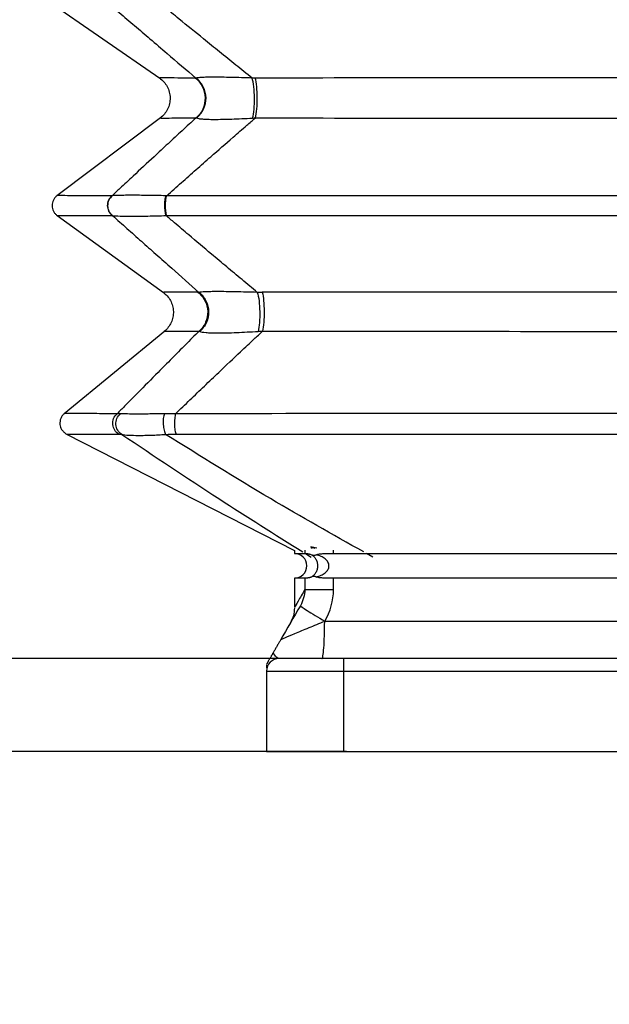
# Model space of a CAD drawing. Header units: millimetres. Extents: x 0 to 1118, y 0 to 864.
# Tile 3 of 25: x 146 to 241, y 349 to 508. Entities that reach past the tile are written whole.
import ezdxf

# ---------------------------------------------------------------- set-up
doc = ezdxf.new("R2010")
doc.units = ezdxf.units.MM
doc.header["$LTSCALE"] = 4
doc.layers.add('DIMENSIONS', color=140, linetype='Continuous', lineweight=25)
doc.styles.add('SLDTEXTSTYLE0', font='TXT', dxfattribs={"width": 0.7})
doc.dimstyles.new('SLDDIMSTYLE0', dxfattribs={"dimtxt": 8.632031, "dimasz": 13.208, "dimexe": 0, "dimexo": 0.0625, "dimgap": 2.158008, "dimtad": 0, "dimtih": 1, "dimtoh": 1, "dimdec": 1, "dimrnd": 1e-09, "dimzin": 4, "dimdsep": 46, "dimtxsty": 'SLDTEXTSTYLE0', "dimsah": 1, "dimcen": 0.09, "dimadec": 0, "dimazin": 1, "dimtfac": 1, "dimtdec": 1, "dimtmove": 0, "dimatfit": 0, "dimfxl": 0, "dimfrac": 2, "dimtolj": 1, "dimtzin": 12, "dimarcsym": 0})
doc.dimstyles.new('SLDDIMSTYLE2', dxfattribs={"dimtxt": 8.632031, "dimasz": 13.208, "dimexe": 0, "dimexo": 0.0625, "dimgap": 2.158008, "dimtad": 0, "dimtih": 1, "dimtoh": 1, "dimdec": 1, "dimrnd": 1e-09, "dimzin": 12, "dimdsep": 46, "dimtxsty": 'SLDTEXTSTYLE0', "dimsah": 1, "dimcen": 0.09, "dimadec": 0, "dimazin": 3, "dimtfac": 1, "dimtdec": 1, "dimtofl": 0, "dimtmove": 0, "dimatfit": 3, "dimfxl": 0, "dimfrac": 2, "dimtolj": 1, "dimtzin": 12, "dimarcsym": 0})

# ---------------------------------------------------------------- blocks, each defined once
blk = doc.blocks.new('_D')
at = {"layer": 'DIMENSIONS'}
for p, q in [((139.45, 404.45), (139.45, 429.85)), ((193.52, 404.45), (126.75, 404.45)), ((181.02, 389.45), (126.75, 389.45)), ((139.45, 362.51), (139.45, 389.45)), ((87.25, 362.51), (84.35, 362.51)), ((84.35, 362.51), (84.35, 348.79)), ((112.9, 362.51), (115.8, 362.51)), ((115.8, 362.51), (115.8, 348.79)), ((128.46, 362.51), (139.45, 362.51)), ((84.35, 348.79), (87.25, 348.79)), ((115.8, 348.79), (112.9, 348.79))]:
    blk.add_line(p, q, dxfattribs=at)
for points in [[(139.45, 404.45), (141.49, 417.65), (137.42, 417.65)], [(139.45, 389.45), (137.42, 376.24), (141.49, 376.24)]]:
    blk.add_solid(points, dxfattribs=at)
at = {"layer": 'DIMENSIONS', "char_height": 8.467, "attachment_point": 1, "style": 'SLDTEXTSTYLE0'}
for s, insert in [('15.0', (87.25, 375.36)), ('0.59', (87.25, 359.71))]:
    blk.add_mtext(s, dxfattribs=dict(at, insert=insert))
blk = doc.blocks.new('_D_2')
at = {"layer": 'DIMENSIONS'}
for p, q in [((192.74, 664.67), (87.6, 664.67)), ((100.3, 664.67), (100.3, 550.45)), ((83.89, 534.8), (80.99, 534.8)), ((80.99, 534.8), (80.99, 521.08)), ((116.72, 534.8), (119.62, 534.8)), ((119.62, 534.8), (119.62, 521.08)), ((80.99, 521.08), (83.89, 521.08)), ((119.62, 521.08), (116.72, 521.08)), ((100.3, 389.45), (100.3, 519.15)), ((199.02, 389.45), (87.6, 389.45))]:
    blk.add_line(p, q, dxfattribs=at)
for points in [[(100.3, 664.67), (98.27, 651.46), (102.33, 651.46)], [(100.3, 389.45), (102.33, 402.65), (98.27, 402.65)]]:
    blk.add_solid(points, dxfattribs=at)
at = {"layer": 'DIMENSIONS', "char_height": 8.467, "attachment_point": 1, "style": 'SLDTEXTSTYLE0'}
for s, insert in [('275.2', (83.89, 547.64)), ('10.84', (83.89, 531.99))]:
    blk.add_mtext(s, dxfattribs=dict(at, insert=insert))

msp = doc.modelspace()

# ---------------------------------------------------------------- linework, layer by layer
for p, q in [((150.46, 510.99), (168.85, 498.25)), ((168.98, 491.84), (152.25, 479.25)), ((152.29, 476.04), (169.45, 463.63)), ((169.65, 457.38), (153.39, 444.01)), ((153.81, 440.74), (190.6, 421.94)), ((190.6, 421.94), (190.6, 421.45)), ((192.28, 422), (192.28, 421.45)), ((193.24, 422.54), (193.32, 422.28)), ((194.2, 422.28), (193.24, 422.54)), ((193.24, 422.54), (193.47, 422.23)), ((193.95, 422.23), (193.24, 422.54)), ((196.91, 421.45), (196.91, 422)), ((190.6, 421.45), (192.28, 421.45)), ((192.4, 421.42), (193.31, 420.84)), ((196.91, 421.45), (290.29, 421.45)), ((203.29, 420.84), (202.27, 421.42)), ((190.6, 417.45), (190.6, 412.8)), ((192.28, 417.45), (190.6, 417.45)), ((192.28, 417.45), (192.28, 415.61)), ((196.91, 415.61), (196.91, 417.45)), ((290.29, 417.45), (196.91, 417.45)), ((195.49, 410.45), (195.52, 410.51)), ((291.71, 410.45), (195.49, 410.45)), ((198.6, 404.45), (188.1, 404.45)), ((198.6, 402.45), (198.6, 404.45)), ((288.6, 404.45), (198.6, 404.45)), ((186.1, 403.46), (186.1, 402.97)), ((186.1, 402.45), (186.1, 389.45)), ((186.1, 402.45), (198.6, 402.45)), ((198.6, 389.45), (198.6, 402.45)), ((198.6, 402.45), (288.6, 402.45)), ((186.1, 389.45), (198.6, 389.45)), ((198.6, 389.45), (288.6, 389.45))]:
    msp.add_line(p, q)
for centre, radius, start, end in [((174.58, 495.99), 2.26, 86.9901, 89.6439), ((184.33, 448.19), 50.08, 90.0586, 90.6396), ((175, 461.36), 2.27, 85.3898, 89.5608), ((190.6, 419.45), 2, 270, 90), ((188.1, 402.45), 2, 90, 180)]:
    msp.add_arc(centre, radius, start, end)
for points, knots in [([(159.83, 510.99), (160.66, 510.28), (162.31, 508.85), (164.79, 506.73), (167.36, 504.52), (170.67, 501.69), (173.14, 499.58), (174.7, 498.25)], [0, 0, 0, 0, 0.166477, 0.333011, 0.499612, 0.68527, 1, 1, 1, 1]), ([(183.77, 498.26), (182.89, 498.96), (181.14, 500.37), (178.52, 502.48), (175.47, 504.96), (172.48, 507.4), (169.88, 509.53), (168.59, 510.59), (168.11, 510.98)], [0, 0, 0, 0, 0.166895, 0.333683, 0.500374, 0.750257, 0.907866, 1, 1, 1, 1]), ([(168.8, 498.28), (169.05, 498.08), (169.54, 497.69), (170.08, 496.9), (170.43, 496.02), (170.56, 495.07), (170.46, 494.12), (170.15, 493.23), (169.64, 492.42), (169.16, 492), (168.93, 491.8)], [0, 0, 0, 0, 0.125001, 0.250003, 0.375004, 0.500003, 0.625003, 0.750002, 0.875001, 1, 1, 1, 1]), ([(174.59, 498.25), (173.58, 498.26), (171.56, 498.27), (169.75, 498.28), (168.82, 498.28), (168.89, 498.28), (168.92, 498.28)], [0, 0, 0, 0, 0.2845648, 0.5702543, 0.8566331, 1, 1, 1, 1]), ([(174.71, 491.84), (175.19, 492.22), (175.59, 492.71), (176.11, 493.83), (176.24, 494.46), (176.22, 495.7), (176.06, 496.31), (175.5, 497.41), (175.09, 497.89), (174.59, 498.25)], [0, 0, 0, 0, 0.25, 0.25, 0.5, 0.5, 0.75, 0.75, 1, 1, 1, 1]), ([(183.77, 498.26), (182.6, 498.3), (181.44, 498.34), (179.87, 498.37), (179.37, 498.38), (178.43, 498.39), (177.99, 498.39), (177.18, 498.39), (176.82, 498.39), (176.18, 498.38), (175.9, 498.37), (175.42, 498.34), (175.22, 498.32), (174.9, 498.29), (174.78, 498.27), (174.7, 498.25)], [0, 0, 0, 0, 0.25, 0.25, 0.375, 0.375, 0.5, 0.5, 0.625, 0.625, 0.75, 0.75, 0.875, 0.875, 1, 1, 1, 1]), ([(174.78, 491.81), (175.26, 492.19), (175.66, 492.69), (176.2, 493.81), (176.33, 494.43), (176.32, 495.68), (176.16, 496.3), (175.6, 497.4), (175.19, 497.89), (174.7, 498.25)], [0, 0, 0, 0, 0.25, 0.25, 0.5, 0.5, 0.75, 0.75, 1, 1, 1, 1]), ([(183.85, 491.8), (183.95, 492.18), (184.03, 492.67), (184.14, 493.8), (184.16, 494.43), (184.14, 495.68), (184.1, 496.31), (183.97, 497.41), (183.88, 497.9), (183.77, 498.26)], [0, 0, 0, 0, 0.25, 0.25, 0.5, 0.5, 0.75, 0.75, 1, 1, 1, 1]), ([(302.48, 498.26), (292.82, 498.27), (283.02, 498.28), (263.27, 498.29), (253.32, 498.29), (233.43, 498.29), (223.48, 498.29), (203.74, 498.28), (193.94, 498.27), (184.28, 498.26)], [0, 0, 0, 0, 0.25, 0.25, 0.5, 0.5, 0.75, 0.75, 1, 1, 1, 1]), ([(184.3, 491.82), (184.4, 492.2), (184.47, 492.7), (184.58, 493.83), (184.61, 494.45), (184.6, 495.7), (184.57, 496.32), (184.46, 497.42), (184.37, 497.9), (184.28, 498.26)], [0, 0, 0, 0, 0.25, 0.25, 0.5, 0.5, 0.75, 0.75, 1, 1, 1, 1]), ([(174.71, 491.84), (173.96, 491.14), (172.45, 489.75), (170.19, 487.66), (167.56, 485.21), (164.96, 482.8), (162.7, 480.69), (161.57, 479.64), (161.15, 479.25)], [0, 0, 0, 0, 0.166896, 0.333684, 0.500373, 0.750258, 0.908107, 1, 1, 1, 1]), ([(169.05, 491.8), (169.02, 491.8), (168.95, 491.8), (169.88, 491.8), (171.68, 491.82), (173.7, 491.83), (174.71, 491.84)], [0, 0, 0, 0, 0.143404, 0.42977, 0.715447, 1, 1, 1, 1]), ([(169.97, 479.25), (170.77, 479.95), (172.35, 481.36), (174.73, 483.46), (177.5, 485.91), (180.23, 488.29), (182.63, 490.38), (183.84, 491.43), (184.3, 491.82)], [0, 0, 0, 0, 0.166997, 0.333541, 0.499641, 0.749718, 0.904135, 1, 1, 1, 1]), ([(174.78, 491.81), (174.86, 491.78), (174.98, 491.75), (175.3, 491.69), (175.5, 491.67), (175.98, 491.63), (176.26, 491.61), (176.9, 491.59), (177.27, 491.59), (178.07, 491.59), (178.52, 491.59), (179.46, 491.61), (179.95, 491.62), (181.53, 491.68), (182.68, 491.73), (183.85, 491.8)], [0, 0, 0, 0, 0.125, 0.125, 0.25, 0.25, 0.375, 0.375, 0.5, 0.5, 0.625, 0.625, 0.75, 0.75, 1, 1, 1, 1]), ([(184.3, 491.82), (193.96, 491.81), (203.75, 491.8), (223.49, 491.79), (233.43, 491.79), (253.32, 491.79), (263.26, 491.79), (283, 491.8), (292.8, 491.81), (302.46, 491.83)], [0, 0, 0, 0, 0.25, 0.25, 0.5, 0.5, 0.75, 0.75, 1, 1, 1, 1]), ([(152.26, 479.26), (152.15, 479.15), (151.91, 478.95), (151.66, 478.55), (151.5, 478.11), (151.45, 477.64), (151.51, 477.17), (151.67, 476.73), (151.93, 476.34), (152.17, 476.14), (152.29, 476.04)], [0, 0, 0, 0, 0.124995, 0.249999, 0.375001, 0.499994, 0.625001, 0.749995, 0.875, 1, 1, 1, 1]), ([(161.15, 479.25), (158.21, 479.25), (155.98, 479.25), (153.75, 479.26), (153.19, 479.26), (152.45, 479.26), (152.26, 479.26), (152.26, 479.26)], [0, 0, 0, 0, 0.5, 0.5, 0.75, 0.75, 1, 1, 1, 1]), ([(161.15, 479.25), (160.91, 479.06), (160.71, 478.82), (160.45, 478.26), (160.38, 477.95), (160.39, 477.33), (160.46, 477.02), (160.74, 476.47), (160.94, 476.23), (161.18, 476.04)], [0, 0, 0, 0, 0.25, 0.25, 0.5, 0.5, 0.75, 0.75, 1, 1, 1, 1]), ([(161.21, 479.26), (160.97, 479.07), (160.77, 478.82), (160.5, 478.27), (160.43, 477.95), (160.44, 477.33), (160.51, 477.02), (160.78, 476.47), (160.98, 476.23), (161.23, 476.04)], [0, 0, 0, 0, 0.25, 0.25, 0.5, 0.5, 0.75, 0.75, 1, 1, 1, 1]), ([(169.86, 479.25), (168.85, 479.27), (167.86, 479.29), (166.46, 479.31), (166.02, 479.31), (165.16, 479.32), (164.75, 479.32), (163.99, 479.32), (163.63, 479.32), (162.99, 479.31), (162.7, 479.31), (161.9, 479.29), (161.5, 479.28), (161.21, 479.26)], [0, 0, 0, 0, 0.25, 0.25, 0.375, 0.375, 0.5, 0.5, 0.625, 0.625, 0.75, 0.75, 1, 1, 1, 1]), ([(169.88, 476.04), (169.82, 476.22), (169.76, 476.46), (169.69, 477.02), (169.67, 477.33), (169.67, 477.95), (169.69, 478.26), (169.75, 478.82), (169.8, 479.06), (169.86, 479.25)], [0, 0, 0, 0, 0.25, 0.25, 0.5, 0.5, 0.75, 0.75, 1, 1, 1, 1]), ([(169.98, 476.04), (169.92, 476.22), (169.87, 476.46), (169.8, 477.02), (169.78, 477.33), (169.78, 477.95), (169.8, 478.26), (169.86, 478.82), (169.91, 479.06), (169.97, 479.25)], [0, 0, 0, 0, 0.25, 0.25, 0.5, 0.5, 0.75, 0.75, 1, 1, 1, 1]), ([(317.18, 479.25), (305.18, 479.25), (292.96, 479.25), (274.49, 479.25), (268.31, 479.25), (259.04, 479.25), (255.94, 479.25), (249.76, 479.25), (243.58, 479.25), (237.4, 479.25), (231.21, 479.25), (228.12, 479.25), (218.84, 479.25), (212.66, 479.25), (194.19, 479.25), (181.97, 479.25), (169.97, 479.25)], [0, 0, 0, 0, 0.25, 0.25, 0.375, 0.375, 0.4375, 0.4375, 0.5, 0.5625, 0.5625, 0.625, 0.625, 0.75, 0.75, 1, 1, 1, 1]), ([(152.29, 476.04), (152.29, 476.04), (152.48, 476.04), (153.22, 476.04), (153.78, 476.04), (156.01, 476.04), (158.24, 476.04), (161.18, 476.04)], [0, 0, 0, 0, 0.25, 0.25, 0.5, 0.5, 1, 1, 1, 1]), ([(161.23, 476.04), (162, 475.35), (163.56, 473.96), (165.88, 471.89), (168.29, 469.74), (171.4, 466.98), (173.72, 464.93), (175.18, 463.63)], [0, 0, 0, 0, 0.166485, 0.333026, 0.499633, 0.684423, 1, 1, 1, 1]), ([(161.23, 476.04), (161.52, 476.01), (161.92, 475.99), (162.71, 475.96), (163.01, 475.96), (163.65, 475.95), (164.01, 475.95), (164.77, 475.95), (165.18, 475.95), (166.03, 475.96), (166.48, 475.96), (167.87, 475.99), (168.87, 476.01), (169.88, 476.04)], [0, 0, 0, 0, 0.25, 0.25, 0.375, 0.375, 0.5, 0.5, 0.625, 0.625, 0.75, 0.75, 1, 1, 1, 1]), ([(184.61, 463.63), (183.79, 464.31), (182.14, 465.69), (179.67, 467.75), (176.8, 470.16), (173.99, 472.54), (171.55, 474.61), (170.33, 475.65), (169.88, 476.04)], [0, 0, 0, 0, 0.166893, 0.333679, 0.500367, 0.750253, 0.908009, 1, 1, 1, 1]), ([(169.98, 476.04), (181.98, 476.03), (194.2, 476.03), (212.66, 476.03), (218.84, 476.03), (228.12, 476.03), (231.21, 476.03), (237.4, 476.03), (243.58, 476.03), (249.76, 476.03), (255.94, 476.03), (259.03, 476.03), (268.31, 476.03), (274.49, 476.03), (292.95, 476.03), (305.18, 476.03), (317.18, 476.04)], [0, 0, 0, 0, 0.25, 0.25, 0.375, 0.375, 0.4375, 0.4375, 0.5, 0.5625, 0.5625, 0.625, 0.625, 0.75, 0.75, 1, 1, 1, 1]), ([(169.4, 463.67), (169.63, 463.47), (170.1, 463.08), (170.62, 462.31), (170.95, 461.46), (171.09, 460.55), (171.01, 459.63), (170.73, 458.76), (170.26, 457.96), (169.82, 457.54), (169.59, 457.33)], [0, 0, 0, 0, 0.1250011, 0.2500029, 0.3750035, 0.5000028, 0.6250024, 0.7500013, 0.8750008, 1, 1, 1, 1]), ([(175.02, 463.64), (174.04, 463.64), (172.08, 463.65), (170.33, 463.66), (169.42, 463.67), (169.49, 463.67), (169.51, 463.66)], [0, 0, 0, 0, 0.2846019, 0.5702922, 0.8566495, 1, 1, 1, 1]), ([(175.02, 463.64), (175.49, 463.28), (175.88, 462.81), (176.43, 461.75), (176.58, 461.15), (176.62, 459.95), (176.5, 459.35), (176.02, 458.25), (175.66, 457.76), (175.21, 457.38)], [0, 0, 0, 0, 0.25, 0.25, 0.5, 0.5, 0.75, 0.75, 1, 1, 1, 1]), ([(184.61, 463.63), (184.01, 463.65), (183.41, 463.66), (182.24, 463.69), (181.67, 463.71), (180.58, 463.73), (180.07, 463.74), (179.1, 463.75), (178.64, 463.75), (177.8, 463.75), (177.42, 463.75), (176.75, 463.74), (176.46, 463.73), (175.71, 463.7), (175.37, 463.67), (175.18, 463.63)], [0, 0, 0, 0, 0.125, 0.125, 0.25, 0.25, 0.375, 0.375, 0.5, 0.5, 0.625, 0.625, 0.75, 0.75, 1, 1, 1, 1]), ([(175.18, 463.63), (175.66, 463.27), (176.05, 462.8), (176.58, 461.72), (176.73, 461.12), (176.76, 459.91), (176.63, 459.31), (176.14, 458.21), (175.77, 457.72), (175.31, 457.33)], [0, 0, 0, 0, 0.25, 0.25, 0.5, 0.5, 0.75, 0.75, 1, 1, 1, 1]), ([(184.61, 463.63), (184.72, 463.27), (184.82, 462.8), (184.95, 461.72), (184.99, 461.12), (185.02, 459.91), (185, 459.31), (184.91, 458.21), (184.84, 457.72), (184.74, 457.33)], [0, 0, 0, 0, 0.25, 0.25, 0.5, 0.5, 0.75, 0.75, 1, 1, 1, 1]), ([(301.79, 463.64), (292.27, 463.65), (282.62, 463.65), (263.18, 463.66), (253.39, 463.67), (233.81, 463.67), (224.02, 463.66), (204.58, 463.65), (194.93, 463.65), (185.41, 463.64)], [0, 0, 0, 0, 0.25, 0.25, 0.5, 0.5, 0.75, 0.75, 1, 1, 1, 1]), ([(185.41, 463.64), (185.5, 463.28), (185.58, 462.81), (185.68, 461.75), (185.71, 461.15), (185.72, 459.95), (185.7, 459.35), (185.6, 458.25), (185.53, 457.76), (185.45, 457.38)], [0, 0, 0, 0, 0.25, 0.25, 0.5, 0.5, 0.75, 0.75, 1, 1, 1, 1]), ([(175.21, 457.38), (174.47, 456.64), (173, 455.16), (170.79, 452.94), (168.22, 450.34), (165.68, 447.78), (163.47, 445.54), (162.37, 444.43), (161.96, 444.01)], [0, 0, 0, 0, 0.166898, 0.333686, 0.500373, 0.750259, 0.907977, 1, 1, 1, 1]), ([(169.71, 457.34), (169.69, 457.34), (169.62, 457.34), (170.52, 457.34), (172.27, 457.35), (174.23, 457.37), (175.21, 457.38)], [0, 0, 0, 0, 0.143299, 0.429673, 0.71538, 1, 1, 1, 1]), ([(171.4, 444.01), (172.18, 444.76), (173.73, 446.26), (176.06, 448.49), (178.78, 451.09), (181.46, 453.63), (183.82, 455.84), (185, 456.95), (185.45, 457.38)], [0, 0, 0, 0, 0.167407, 0.333947, 0.499627, 0.749707, 0.904389, 1, 1, 1, 1]), ([(175.31, 457.33), (175.5, 457.26), (175.84, 457.19), (176.59, 457.12), (176.89, 457.11), (177.56, 457.08), (177.94, 457.08), (178.78, 457.08), (179.23, 457.08), (180.2, 457.11), (180.72, 457.12), (181.8, 457.17), (182.37, 457.2), (183.54, 457.26), (184.14, 457.3), (184.74, 457.33)], [0, 0, 0, 0, 0.25, 0.25, 0.375, 0.375, 0.5, 0.5, 0.625, 0.625, 0.75, 0.75, 0.875, 0.875, 1, 1, 1, 1]), ([(185.45, 457.38), (194.96, 457.36), (204.6, 457.35), (224.03, 457.34), (233.82, 457.33), (253.38, 457.33), (263.16, 457.34), (282.59, 457.35), (292.24, 457.36), (301.75, 457.38)], [0, 0, 0, 0, 0.25, 0.25, 0.5, 0.5, 0.75, 0.75, 1, 1, 1, 1]), ([(153.45, 444.06), (153.33, 443.95), (153.09, 443.72), (152.86, 443.28), (152.72, 442.8), (152.72, 442.3), (152.83, 441.82), (153.06, 441.38), (153.39, 441), (153.67, 440.82), (153.81, 440.74)], [0, 0, 0, 0, 0.125, 0.250001, 0.375002, 0.499999, 0.624999, 0.749997, 0.874998, 1, 1, 1, 1]), ([(161.96, 444.01), (160.65, 444.02), (158.03, 444.04), (155.4, 444.05), (153.89, 444.06), (153.28, 444.07), (153.45, 444.06), (153.45, 444.06)], [0, 0, 0, 0, 0.249783, 0.499998, 0.750226, 0.999993, 1, 1, 1, 1]), ([(162.27, 440.72), (161.99, 440.87), (161.76, 441.1), (161.41, 441.64), (161.3, 441.96), (161.24, 442.6), (161.28, 442.93), (161.52, 443.54), (161.72, 443.81), (161.96, 444.01)], [0, 0, 0, 0, 0.25, 0.25, 0.5, 0.5, 0.75, 0.75, 1, 1, 1, 1]), ([(162.74, 440.68), (162.46, 440.84), (162.23, 441.07), (161.89, 441.63), (161.79, 441.95), (161.75, 442.61), (161.81, 442.94), (162.07, 443.55), (162.28, 443.82), (162.53, 444.02)], [0, 0, 0, 0, 0.25, 0.25, 0.5, 0.5, 0.75, 0.75, 1, 1, 1, 1]), ([(169.59, 444.02), (168.79, 444), (168, 443.99), (166.89, 443.98), (166.54, 443.97), (165.86, 443.97), (165.53, 443.97), (164.62, 443.97), (164.08, 443.97), (163.18, 443.99), (162.81, 444), (162.53, 444.02)], [0, 0, 0, 0, 0.25, 0.25, 0.375, 0.375, 0.5, 0.5, 0.75, 0.75, 1, 1, 1, 1]), ([(169.59, 444.02), (169.52, 443.82), (169.46, 443.55), (169.4, 442.94), (169.4, 442.61), (169.44, 441.95), (169.49, 441.63), (169.62, 441.07), (169.71, 440.84), (169.8, 440.68)], [0, 0, 0, 0, 0.25, 0.25, 0.5, 0.5, 0.75, 0.75, 1, 1, 1, 1]), ([(171.4, 444.01), (171.34, 443.81), (171.29, 443.54), (171.24, 442.93), (171.23, 442.6), (171.24, 441.96), (171.27, 441.64), (171.35, 441.1), (171.41, 440.87), (171.48, 440.72)], [0, 0, 0, 0, 0.25, 0.25, 0.5, 0.5, 0.75, 0.75, 1, 1, 1, 1]), ([(315.8, 444.01), (304.01, 444.03), (292.02, 444.04), (273.91, 444.06), (267.85, 444.06), (255.72, 444.06), (249.66, 444.06), (237.54, 444.06), (231.47, 444.06), (219.35, 444.06), (213.29, 444.06), (195.17, 444.04), (183.18, 444.03), (171.4, 444.01)], [0, 0, 0, 0, 0.25, 0.25, 0.375, 0.375, 0.5, 0.5, 0.625, 0.625, 0.75, 0.75, 1, 1, 1, 1]), ([(153.81, 440.74), (153.92, 440.74), (154.12, 440.74), (155.78, 440.73), (158.36, 440.73), (160.97, 440.72), (162.27, 440.72)], [0, 0, 0, 0, 0.249692, 0.499938, 0.750179, 1, 1, 1, 1]), ([(171.48, 440.72), (183.25, 440.73), (195.23, 440.73), (213.32, 440.74), (219.37, 440.74), (231.49, 440.74), (237.54, 440.74), (249.65, 440.74), (255.71, 440.74), (267.82, 440.74), (273.88, 440.74), (291.97, 440.73), (303.95, 440.73), (315.72, 440.72)], [0, 0, 0, 0, 0.25, 0.25, 0.375, 0.375, 0.5, 0.5, 0.625, 0.625, 0.75, 0.75, 1, 1, 1, 1]), ([(162.74, 440.68), (163.03, 440.63), (163.39, 440.59), (164.3, 440.54), (164.84, 440.52), (165.75, 440.52), (166.08, 440.53), (166.76, 440.54), (167.11, 440.55), (168.22, 440.59), (169, 440.63), (169.8, 440.68)], [0, 0, 0, 0, 0.25, 0.25, 0.5, 0.5, 0.625, 0.625, 0.75, 0.75, 1, 1, 1, 1]), ([(162.74, 440.68), (167.97, 437.18), (177.75, 430.63), (187.45, 424.53), (191.97, 421.69)], [0, 0, 0, 0, 0.534632, 1, 1, 1, 1]), ([(201.79, 421.69), (196.75, 424.53), (185.91, 430.63), (175.41, 437.18), (169.8, 440.68)], [0, 0, 0, 0, 0.465368, 1, 1, 1, 1]), ([(192.28, 421.45), (192.28, 421.45), (192.3, 421.45), (192.32, 421.45), (192.35, 421.45), (192.38, 421.44), (192.43, 421.44), (192.51, 421.44), (192.64, 421.43), (192.79, 421.41), (192.97, 421.38), (193.15, 421.33), (193.29, 421.27), (193.35, 421.25)], [0, 0, 0, 0, 0.074949, 0.13918, 0.192695, 0.235492, 0.26757, 0.412775, 0.528997, 0.658992, 0.77406, 0.891959, 1, 1, 1, 1]), ([(193.35, 421.25), (193.38, 421.24), (193.44, 421.21), (193.53, 421.19), (193.63, 421.18), (193.76, 421.17), (193.94, 421.18), (194.08, 421.23), (194.15, 421.25)], [0, 0, 0, 0, 0.125024, 0.249693, 0.374556, 0.500158, 0.750187, 1, 1, 1, 1]), ([(193.35, 421.25), (193.48, 421.18), (193.6, 421.09), (193.83, 420.86), (193.94, 420.73), (194.12, 420.42), (194.2, 420.24), (194.31, 419.86), (194.34, 419.65), (194.34, 419.24), (194.31, 419.03), (194.2, 418.65), (194.12, 418.47), (193.94, 418.16), (193.83, 418.03), (193.6, 417.81), (193.48, 417.71), (193.35, 417.64)], [0, 0, 0, 0, 0.125, 0.125, 0.25, 0.25, 0.375, 0.375, 0.5, 0.5, 0.625, 0.625, 0.75, 0.75, 0.875, 0.875, 1, 1, 1, 1]), ([(194.15, 421.25), (194.19, 421.26), (194.28, 421.29), (194.41, 421.32), (194.56, 421.35), (194.76, 421.38), (195.04, 421.41), (195.38, 421.43), (195.74, 421.44), (196.09, 421.44), (196.48, 421.45), (196.74, 421.45), (196.91, 421.45)], [0, 0, 0, 0, 0.054173, 0.110888, 0.170225, 0.232253, 0.349911, 0.483534, 0.598236, 0.740171, 0.837095, 1, 1, 1, 1]), ([(194.15, 417.64), (194.42, 417.71), (194.67, 417.81), (195.15, 418.03), (195.37, 418.16), (195.75, 418.47), (195.9, 418.65), (196.12, 419.03), (196.18, 419.24), (196.18, 419.65), (196.12, 419.86), (195.9, 420.24), (195.75, 420.42), (195.37, 420.73), (195.15, 420.86), (194.67, 421.09), (194.42, 421.18), (194.15, 421.25)], [0, 0, 0, 0, 0.125, 0.125, 0.25, 0.25, 0.375, 0.375, 0.5, 0.5, 0.625, 0.625, 0.75, 0.75, 0.875, 0.875, 1, 1, 1, 1]), ([(193.35, 417.64), (193.32, 417.63), (193.25, 417.6), (193.14, 417.56), (193.03, 417.53), (192.92, 417.51), (192.82, 417.49), (192.71, 417.47), (192.62, 417.46), (192.52, 417.45), (192.42, 417.45), (192.33, 417.45), (192.3, 417.45), (192.28, 417.45)], [0, 0, 0, 0, 0.057655, 0.119307, 0.185057, 0.254988, 0.329169, 0.407659, 0.490506, 0.570803, 0.682486, 0.825555, 1, 1, 1, 1]), ([(194.15, 417.64), (194.12, 417.66), (194.04, 417.68), (193.94, 417.7), (193.83, 417.72), (193.69, 417.72), (193.53, 417.71), (193.41, 417.66), (193.35, 417.64)], [0, 0, 0, 0, 0.125233, 0.249971, 0.374765, 0.500164, 0.75047, 1, 1, 1, 1]), ([(196.91, 417.45), (196.83, 417.45), (196.69, 417.45), (196.5, 417.45), (196.35, 417.45), (196.22, 417.45), (196.01, 417.45), (195.72, 417.45), (195.36, 417.46), (195.03, 417.48), (194.74, 417.51), (194.51, 417.55), (194.32, 417.59), (194.21, 417.63), (194.15, 417.64)], [0, 0, 0, 0, 0.074182, 0.137668, 0.190459, 0.232555, 0.263954, 0.408933, 0.525042, 0.655121, 0.770311, 0.851464, 0.927969, 1, 1, 1, 1]), ([(192.28, 415.61), (191.89, 414.93), (191.11, 413.57), (190.62, 412.71), (190.65, 412.78), (190.67, 412.8)], [0, 0, 0, 0, 0.401001, 0.800501, 1, 1, 1, 1]), ([(192.28, 415.61), (192.32, 415.61), (192.47, 415.61), (192.96, 415.61), (193.31, 415.61), (194.15, 415.61), (194.65, 415.61), (195.73, 415.61), (196.31, 415.61), (196.91, 415.61)], [0, 0, 0, 0, 0.25, 0.25, 0.5, 0.5, 0.75, 0.75, 1, 1, 1, 1]), ([(190.6, 412.68), (190.57, 412.24), (190.51, 411.36), (190.12, 410.58), (189.93, 410.18)], [0, 0, 0, 0, 0.4999996, 1, 1, 1, 1]), ([(191.56, 413.01), (191.55, 412.99), (191.64, 412.91), (192.02, 412.64), (192.31, 412.45), (193.4, 411.76), (194.44, 411.14), (195.52, 410.51)], [0, 0, 0, 0, 0.25, 0.25, 0.5, 0.5, 1, 1, 1, 1]), ([(195.49, 410.45), (194.61, 410.1), (193.74, 409.74), (192.09, 409.07), (191.31, 408.75), (189.97, 408.19), (189.4, 407.94), (188.8, 407.68), (188.64, 407.6), (188.42, 407.49), (188.36, 407.46), (188.35, 407.45)], [0, 0, 0, 0, 0.25, 0.25, 0.5, 0.5, 0.75, 0.75, 0.875, 0.875, 1, 1, 1, 1]), ([(195.04, 404.45), (195.1, 404.45), (195.16, 404.61), (195.27, 405.21), (195.31, 405.65), (195.4, 406.76), (195.43, 407.43), (195.47, 408.88), (195.49, 409.66), (195.49, 410.45)], [0, 0, 0, 0, 0.25, 0.25, 0.5, 0.5, 0.75, 0.75, 1, 1, 1, 1]), ([(188.35, 407.45), (188.31, 407.37), (188.22, 407.22), (188.09, 407), (187.96, 406.77), (187.82, 406.54), (187.69, 406.3), (187.55, 406.06), (187.41, 405.83), (187.28, 405.59), (187.2, 405.45), (187.15, 405.37)], [0, 0, 0, 0, 0.087362, 0.179434, 0.276694, 0.379636, 0.488764, 0.604624, 0.727934, 0.859464, 1, 1, 1, 1]), ([(187.15, 405.37), (187.13, 405.33), (187.09, 405.26), (187.02, 405.14), (186.95, 405.02), (186.86, 404.88), (186.78, 404.72), (186.68, 404.56), (186.59, 404.4), (186.5, 404.24), (186.4, 404.07), (186.32, 403.93), (186.27, 403.84), (186.22, 403.75), (186.18, 403.68), (186.14, 403.62), (186.12, 403.58), (186.11, 403.56), (186.1, 403.55), (186.1, 403.55), (186.1, 403.55), (186.1, 403.54), (186.1, 403.55), (186.1, 403.55)], [0, 0, 0, 0, 0.060813, 0.121117, 0.18108, 0.240864, 0.318366, 0.382792, 0.434583, 0.493646, 0.535822, 0.561619, 0.590243, 0.62563, 0.673386, 0.735504, 0.812597, 0.857382, 0.906779, 0.946278, 0.974944, 0.992833, 1, 1, 1, 1]), ([(188.1, 404.45), (187.98, 404.45), (187.83, 404.55), (187.51, 404.9), (187.33, 405.15), (187.15, 405.37)], [0, 0, 0, 0, 0.5, 0.5, 1, 1, 1, 1])]:
    msp.add_open_spline(points, degree=3, knots=knots)
for points in [[(174.71, 491.84), (174.73, 491.83), (174.75, 491.82), (174.78, 491.81)], [(183.85, 491.8), (184, 491.81), (184.15, 491.82), (184.3, 491.82)], [(161.21, 479.26), (161.19, 479.25), (161.17, 479.25), (161.15, 479.25)], [(169.97, 479.25), (169.94, 479.25), (169.9, 479.25), (169.86, 479.25)], [(161.18, 476.04), (161.2, 476.04), (161.21, 476.04), (161.23, 476.04)], [(169.88, 476.04), (169.91, 476.04), (169.94, 476.04), (169.98, 476.04)], [(185.41, 463.64), (185.14, 463.64), (184.88, 463.63), (184.61, 463.63)], [(175.21, 457.38), (175.24, 457.36), (175.27, 457.35), (175.31, 457.33)], [(184.74, 457.33), (184.98, 457.35), (185.21, 457.36), (185.45, 457.38)], [(162.53, 444.02), (162.31, 444.03), (162.13, 444.03), (161.96, 444.01)], [(171.4, 444.01), (170.79, 444.03), (170.18, 444.03), (169.59, 444.02)], [(162.27, 440.72), (162.41, 440.72), (162.56, 440.71), (162.74, 440.68)], [(169.8, 440.68), (170.35, 440.71), (170.91, 440.72), (171.48, 440.72)], [(192.28, 415.61), (192.27, 414.71), (192.02, 413.8), (191.56, 413.01)], [(195.52, 410.51), (196.42, 412.05), (196.91, 413.83), (196.91, 415.61)], [(191.56, 413.01), (190.49, 411.15), (189.42, 409.3), (188.35, 407.45)]]:
    msp.add_open_spline(points, degree=3)

# ---------------------------------------------------------------- dimensions: what is measured, and where the dimension line sits
at = {"layer": 'DIMENSIONS'}
for base, p1, p2, dimstyle, picture, middle in [((100.3, 389.45), (197.82, 664.67), (204.1, 389.45), 'SLDDIMSTYLE2', '_D_2', (100.3, 534.8)), ((139.45, 389.45), (198.6, 404.45), (186.1, 389.45), 'SLDDIMSTYLE0', '_D', (139.45, 362.51))]:
    dim = msp.add_linear_dim(base=base, p1=p1, p2=p2, angle=90, dimstyle=dimstyle, dxfattribs=at)
    dim.commit()
    dim.dimension.update_dxf_attribs({"geometry": picture, "text_midpoint": middle, "dimtype": 160})

doc.saveas('drawing.dxf')
